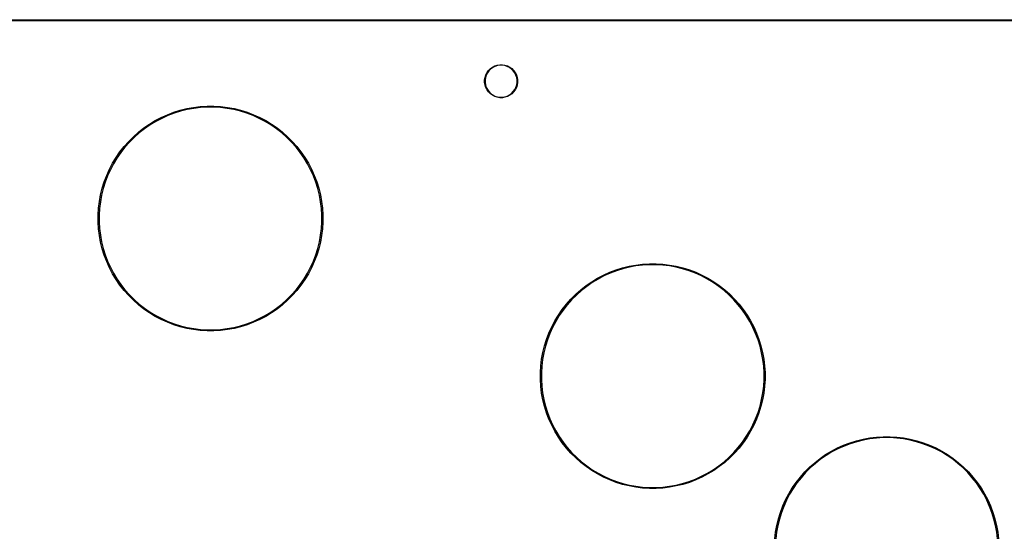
# Model space of a CAD drawing. Extents: x 50 to 347, y -240 to -30.
# Tile 5 of 7: x 151 to 247, y -81 to -30. Entities that reach past the tile are written whole.
import ezdxf

# ---------------------------------------------------------------- set-up
doc = ezdxf.new("R2010")
doc.units = 0
doc.layers.add('BLACK', color=7, linetype='CONTINUOUS')

msp = doc.modelspace()

# ---------------------------------------------------------------- linework, layer by layer
at = {"layer": 'BLACK', "linetype": 'CONTINUOUS'}
for p, q in [((55, -29.95), (342, -29.95)), ((342, -30.05), (55, -30.05)), ((196.76434, -34.944647), (196.944647, -34.76434)), ((196.973957, -34.798657), (196.798657, -34.973957)), ((196.944647, -34.76434), (197.15094, -34.61446)), ((197.17452, -34.652939), (196.973957, -34.798657)), ((197.15094, -34.61446), (197.378139, -34.498696)), ((197.39541, -34.54039), (197.17452, -34.652939)), ((197.378139, -34.498696), (197.620651, -34.419899)), ((197.631187, -34.463782), (197.39541, -34.54039)), ((197.620651, -34.419899), (197.872504, -34.380009)), ((197.876045, -34.425), (197.631187, -34.463782)), ((197.872504, -34.380009), (198.127496, -34.380009)), ((198.123955, -34.425), (197.876045, -34.425)), ((198.368813, -34.463782), (198.123955, -34.425)), ((198.127496, -34.380009), (198.379349, -34.419899)), ((198.60459, -34.54039), (198.368813, -34.463782)), ((198.379349, -34.419899), (198.621861, -34.498696)), ((198.82548, -34.652939), (198.60459, -34.54039)), ((198.621861, -34.498696), (198.84906, -34.61446)), ((199.026043, -34.798657), (198.82548, -34.652939)), ((198.84906, -34.61446), (199.055353, -34.76434)), ((199.201343, -34.973957), (199.026043, -34.798657)), ((199.055353, -34.76434), (199.23566, -34.944647)), ((196.380009, -35.872504), (196.419899, -35.620651)), ((196.419899, -35.620651), (196.498696, -35.378139)), ((196.463782, -35.631187), (196.425, -35.876045)), ((196.54039, -35.39541), (196.463782, -35.631187)), ((196.498696, -35.378139), (196.61446, -35.15094)), ((196.652939, -35.17452), (196.54039, -35.39541)), ((196.61446, -35.15094), (196.76434, -34.944647)), ((196.798657, -34.973957), (196.652939, -35.17452)), ((199.347061, -35.17452), (199.201343, -34.973957)), ((199.23566, -34.944647), (199.38554, -35.15094)), ((199.45961, -35.39541), (199.347061, -35.17452)), ((199.38554, -35.15094), (199.501304, -35.378139)), ((199.536218, -35.631187), (199.45961, -35.39541)), ((199.501304, -35.378139), (199.580101, -35.620651)), ((199.575, -35.876045), (199.536218, -35.631187)), ((199.580101, -35.620651), (199.619991, -35.872504)), ((196.380009, -35.876045), (196.380009, -35.872504)), ((196.380009, -36.127496), (196.380009, -35.876045)), ((196.419899, -36.379349), (196.380009, -36.127496)), ((196.498696, -36.621861), (196.419899, -36.379349)), ((196.425, -35.876045), (196.425, -36.123955)), ((196.425, -36.123955), (196.463782, -36.368813)), ((196.463782, -36.368813), (196.54039, -36.60459)), ((196.61446, -36.84906), (196.498696, -36.621861)), ((196.54039, -36.60459), (196.652939, -36.82548)), ((199.347061, -36.82548), (199.45961, -36.60459)), ((199.501304, -36.621861), (199.38554, -36.84906)), ((199.45961, -36.60459), (199.536218, -36.368813)), ((199.580101, -36.379349), (199.501304, -36.621861)), ((199.536218, -36.368813), (199.575, -36.123955)), ((199.575, -36.123955), (199.575, -35.876045)), ((199.619991, -36.127496), (199.580101, -36.379349)), ((199.619991, -35.872504), (199.619991, -36.127496)), ((196.76434, -37.055353), (196.61446, -36.84906)), ((196.652939, -36.82548), (196.798657, -37.026043)), ((196.944647, -37.23566), (196.76434, -37.055353)), ((196.798657, -37.026043), (196.973957, -37.201343)), ((197.15094, -37.38554), (196.944647, -37.23566)), ((196.973957, -37.201343), (197.17452, -37.347061)), ((197.378139, -37.501304), (197.15094, -37.38554)), ((197.17452, -37.347061), (197.39541, -37.45961)), ((197.620651, -37.580101), (197.378139, -37.501304)), ((197.39541, -37.45961), (197.631187, -37.536218)), ((197.872504, -37.619991), (197.620651, -37.580101)), ((197.631187, -37.536218), (197.876045, -37.575)), ((198.127496, -37.619991), (197.872504, -37.619991)), ((197.876045, -37.575), (198.123955, -37.575)), ((198.123955, -37.575), (198.368813, -37.536218)), ((198.379349, -37.580101), (198.127496, -37.619991)), ((198.368813, -37.536218), (198.60459, -37.45961)), ((198.621861, -37.501304), (198.379349, -37.580101)), ((198.60459, -37.45961), (198.82548, -37.347061)), ((198.84906, -37.38554), (198.621861, -37.501304)), ((198.82548, -37.347061), (199.026043, -37.201343)), ((199.055353, -37.23566), (198.84906, -37.38554)), ((199.026043, -37.201343), (199.201343, -37.026043)), ((199.23566, -37.055353), (199.055353, -37.23566)), ((199.201343, -37.026043), (199.347061, -36.82548)), ((199.38554, -36.84906), (199.23566, -37.055353)), ((166.452189, -38.855324), (167.10028, -38.695584)), ((167.10028, -38.695584), (167.756833, -38.575266)), ((167.771128, -38.669186), (167.120219, -38.78847)), ((167.756833, -38.575266), (168.419453, -38.494809)), ((168.428051, -38.589421), (167.771128, -38.669186)), ((168.419453, -38.494809), (169.085723, -38.454507)), ((169.088592, -38.549466), (168.428051, -38.589421)), ((169.085723, -38.454507), (169.753209, -38.454507)), ((169.75034, -38.549466), (169.088592, -38.549466)), ((170.410881, -38.589421), (169.75034, -38.549466)), ((169.753209, -38.454507), (170.419479, -38.494809)), ((171.067804, -38.669186), (170.410881, -38.589421)), ((170.419479, -38.494809), (171.082099, -38.575266)), ((171.718713, -38.78847), (171.067804, -38.669186)), ((171.082099, -38.575266), (171.738652, -38.695584)), ((171.738652, -38.695584), (172.386743, -38.855324)), ((163.991103, -39.874739), (164.582133, -39.564542)), ((164.623722, -39.649958), (164.037773, -39.957487)), ((164.582133, -39.564542), (165.190814, -39.290597)), ((165.22717, -39.378368), (164.623722, -39.649958)), ((165.190814, -39.290597), (165.814925, -39.053903)), ((165.845915, -39.143708), (165.22717, -39.378368)), ((165.814925, -39.053903), (166.452189, -38.855324)), ((166.4777, -38.946836), (165.845915, -39.143708)), ((167.120219, -38.78847), (166.4777, -38.946836)), ((172.361232, -38.946836), (171.718713, -38.78847)), ((172.993017, -39.143708), (172.361232, -38.946836)), ((172.386743, -38.855324), (173.024007, -39.053903)), ((173.611762, -39.378368), (172.993017, -39.143708)), ((173.024007, -39.053903), (173.648118, -39.290597)), ((174.21521, -39.649958), (173.611762, -39.378368)), ((173.648118, -39.290597), (174.256799, -39.564542)), ((174.801159, -39.957487), (174.21521, -39.649958)), ((174.256799, -39.564542), (174.847829, -39.874739)), ((162.345114, -41.010883), (162.870549, -40.599231)), ((162.870549, -40.599231), (163.41988, -40.220055)), ((163.471461, -40.299835), (162.926853, -40.67575)), ((163.41988, -40.220055), (163.991103, -39.874739)), ((164.037773, -39.957487), (163.471461, -40.299835)), ((175.367471, -40.299835), (174.801159, -39.957487)), ((174.847829, -39.874739), (175.419052, -40.220055)), ((175.912079, -40.67575), (175.367471, -40.299835)), ((175.419052, -40.220055), (175.968383, -40.599231)), ((175.968383, -40.599231), (176.493818, -41.010883)), ((161.373508, -41.925493), (161.845493, -41.453508)), ((161.91061, -41.522683), (161.442683, -41.99061)), ((161.845493, -41.453508), (162.345114, -41.010883)), ((162.405936, -41.083863), (161.91061, -41.522683)), ((162.926853, -40.67575), (162.405936, -41.083863)), ((176.432996, -41.083863), (175.912079, -40.67575)), ((176.928322, -41.522683), (176.432996, -41.083863)), ((176.493818, -41.010883), (176.993439, -41.453508)), ((177.396249, -41.99061), (176.928322, -41.522683)), ((176.993439, -41.453508), (177.465424, -41.925493)), ((160.519231, -42.950549), (160.930883, -42.425114)), ((161.003863, -42.485936), (160.59575, -43.006853)), ((160.930883, -42.425114), (161.373508, -41.925493)), ((161.442683, -41.99061), (161.003863, -42.485936)), ((177.835069, -42.485936), (177.396249, -41.99061)), ((177.465424, -41.925493), (177.908049, -42.425114)), ((178.243182, -43.006853), (177.835069, -42.485936)), ((177.908049, -42.425114), (178.319701, -42.950549)), ((159.794739, -44.071103), (160.140055, -43.49988)), ((160.219835, -43.551461), (159.877487, -44.117773)), ((160.140055, -43.49988), (160.519231, -42.950549)), ((160.59575, -43.006853), (160.219835, -43.551461)), ((178.619097, -43.551461), (178.243182, -43.006853)), ((178.319701, -42.950549), (178.698877, -43.49988)), ((178.961445, -44.117773), (178.619097, -43.551461)), ((178.698877, -43.49988), (179.044193, -44.071103)), ((159.484542, -44.662133), (159.794739, -44.071103)), ((159.877487, -44.117773), (159.569958, -44.703722)), ((179.268974, -44.703722), (178.961445, -44.117773)), ((179.044193, -44.071103), (179.35439, -44.662133)), ((158.973903, -45.894925), (159.210597, -45.270814)), ((159.298368, -45.30717), (159.063708, -45.925915)), ((159.210597, -45.270814), (159.484542, -44.662133)), ((159.569958, -44.703722), (159.298368, -45.30717)), ((179.540564, -45.30717), (179.268974, -44.703722)), ((179.35439, -44.662133), (179.628335, -45.270814)), ((179.775224, -45.925915), (179.540564, -45.30717)), ((179.628335, -45.270814), (179.865029, -45.894925)), ((158.775324, -46.532189), (158.973903, -45.894925)), ((159.063708, -45.925915), (158.866836, -46.5577)), ((179.972096, -46.5577), (179.775224, -45.925915)), ((179.865029, -45.894925), (180.063608, -46.532189)), ((158.495266, -47.836833), (158.615584, -47.18028)), ((158.70847, -47.200219), (158.589186, -47.851128)), ((158.615584, -47.18028), (158.775324, -46.532189)), ((158.866836, -46.5577), (158.70847, -47.200219)), ((180.130462, -47.200219), (179.972096, -46.5577)), ((180.063608, -46.532189), (180.223348, -47.18028)), ((180.249746, -47.851128), (180.130462, -47.200219)), ((180.223348, -47.18028), (180.343666, -47.836833)), ((158.414809, -48.499453), (158.495266, -47.836833)), ((158.589186, -47.851128), (158.509421, -48.508051)), ((180.329511, -48.508051), (180.249746, -47.851128)), ((180.343666, -47.836833), (180.424123, -48.499453)), ((158.374507, -49.165723), (158.414809, -48.499453)), ((158.374507, -49.168592), (158.374507, -49.165723)), ((158.374507, -49.833209), (158.374507, -49.168592)), ((158.509421, -48.508051), (158.469466, -49.168592)), ((158.469466, -49.168592), (158.469466, -49.83034)), ((180.369466, -49.168592), (180.329511, -48.508051)), ((180.369466, -49.83034), (180.369466, -49.168592)), ((180.424123, -48.499453), (180.464425, -49.165723)), ((180.464425, -49.165723), (180.464425, -49.833209)), ((158.414809, -50.499479), (158.374507, -49.833209)), ((158.469466, -49.83034), (158.509421, -50.490881)), ((180.329511, -50.490881), (180.369466, -49.83034)), ((180.464425, -49.833209), (180.424123, -50.499479)), ((158.495266, -51.162099), (158.414809, -50.499479)), ((158.615584, -51.818652), (158.495266, -51.162099)), ((158.509421, -50.490881), (158.589186, -51.147804)), ((158.589186, -51.147804), (158.70847, -51.798713)), ((180.130462, -51.798713), (180.249746, -51.147804)), ((180.343666, -51.162099), (180.223348, -51.818652)), ((180.249746, -51.147804), (180.329511, -50.490881)), ((180.424123, -50.499479), (180.343666, -51.162099)), ((158.775324, -52.466743), (158.615584, -51.818652)), ((158.70847, -51.798713), (158.866836, -52.441232)), ((179.972096, -52.441232), (180.130462, -51.798713)), ((180.223348, -51.818652), (180.063608, -52.466743)), ((158.973903, -53.104007), (158.775324, -52.466743)), ((158.866836, -52.441232), (159.063708, -53.073017)), ((159.210597, -53.728118), (158.973903, -53.104007)), ((159.063708, -53.073017), (159.298368, -53.691762)), ((179.540564, -53.691762), (179.775224, -53.073017)), ((179.865029, -53.104007), (179.628335, -53.728118)), ((179.775224, -53.073017), (179.972096, -52.441232)), ((180.063608, -52.466743), (179.865029, -53.104007)), ((159.484542, -54.336799), (159.210597, -53.728118)), ((159.298368, -53.691762), (159.569958, -54.29521)), ((179.268974, -54.29521), (179.540564, -53.691762)), ((179.628335, -53.728118), (179.35439, -54.336799)), ((209.947189, -54.355324), (210.59528, -54.195584)), ((210.59528, -54.195584), (211.251833, -54.075266)), ((211.266128, -54.169186), (210.615219, -54.28847)), ((211.251833, -54.075266), (211.914453, -53.994809)), ((211.923051, -54.089421), (211.266128, -54.169186)), ((211.914453, -53.994809), (212.580723, -53.954507)), ((212.583592, -54.049466), (211.923051, -54.089421)), ((212.580723, -53.954507), (213.248209, -53.954507)), ((213.24534, -54.049466), (212.583592, -54.049466)), ((213.905881, -54.089421), (213.24534, -54.049466)), ((213.248209, -53.954507), (213.914479, -53.994809)), ((214.562804, -54.169186), (213.905881, -54.089421)), ((213.914479, -53.994809), (214.577099, -54.075266)), ((215.213713, -54.28847), (214.562804, -54.169186)), ((214.577099, -54.075266), (215.233652, -54.195584)), ((215.233652, -54.195584), (215.881743, -54.355324)), ((159.794739, -54.927829), (159.484542, -54.336799)), ((159.569958, -54.29521), (159.877487, -54.881159)), ((160.140055, -55.499052), (159.794739, -54.927829)), ((159.877487, -54.881159), (160.219835, -55.447471)), ((178.619097, -55.447471), (178.961445, -54.881159)), ((179.044193, -54.927829), (178.698877, -55.499052)), ((178.961445, -54.881159), (179.268974, -54.29521)), ((179.35439, -54.336799), (179.044193, -54.927829)), ((207.486103, -55.374739), (208.077133, -55.064542)), ((208.118722, -55.149958), (207.532773, -55.457487)), ((208.077133, -55.064542), (208.685814, -54.790597)), ((208.72217, -54.878368), (208.118722, -55.149958)), ((208.685814, -54.790597), (209.309925, -54.553903)), ((209.340915, -54.643708), (208.72217, -54.878368)), ((209.309925, -54.553903), (209.947189, -54.355324)), ((209.9727, -54.446836), (209.340915, -54.643708)), ((210.615219, -54.28847), (209.9727, -54.446836)), ((215.856232, -54.446836), (215.213713, -54.28847)), ((216.488017, -54.643708), (215.856232, -54.446836)), ((215.881743, -54.355324), (216.519007, -54.553903)), ((217.106762, -54.878368), (216.488017, -54.643708)), ((216.519007, -54.553903), (217.143118, -54.790597)), ((217.71021, -55.149958), (217.106762, -54.878368)), ((217.143118, -54.790597), (217.751799, -55.064542)), ((218.296159, -55.457487), (217.71021, -55.149958)), ((217.751799, -55.064542), (218.342829, -55.374739)), ((160.519231, -56.048383), (160.140055, -55.499052)), ((160.219835, -55.447471), (160.59575, -55.992079)), ((160.930883, -56.573818), (160.519231, -56.048383)), ((160.59575, -55.992079), (161.003863, -56.512996)), ((177.835069, -56.512996), (178.243182, -55.992079)), ((178.319701, -56.048383), (177.908049, -56.573818)), ((178.243182, -55.992079), (178.619097, -55.447471)), ((178.698877, -55.499052), (178.319701, -56.048383)), ((205.840114, -56.510883), (206.365549, -56.099231)), ((206.365549, -56.099231), (206.91488, -55.720055)), ((206.966461, -55.799835), (206.421853, -56.17575)), ((206.91488, -55.720055), (207.486103, -55.374739)), ((207.532773, -55.457487), (206.966461, -55.799835)), ((218.862471, -55.799835), (218.296159, -55.457487)), ((218.342829, -55.374739), (218.914052, -55.720055)), ((219.407079, -56.17575), (218.862471, -55.799835)), ((218.914052, -55.720055), (219.463383, -56.099231)), ((219.463383, -56.099231), (219.988818, -56.510883)), ((161.373508, -57.073439), (160.930883, -56.573818)), ((161.003863, -56.512996), (161.442683, -57.008322)), ((161.845493, -57.545424), (161.373508, -57.073439)), ((161.442683, -57.008322), (161.91061, -57.476249)), ((176.928322, -57.476249), (177.396249, -57.008322)), ((177.465424, -57.073439), (176.993439, -57.545424)), ((177.396249, -57.008322), (177.835069, -56.512996)), ((177.908049, -56.573818), (177.465424, -57.073439)), ((204.868508, -57.425493), (205.340493, -56.953508)), ((205.40561, -57.022683), (204.937683, -57.49061)), ((205.340493, -56.953508), (205.840114, -56.510883)), ((205.900936, -56.583863), (205.40561, -57.022683)), ((206.421853, -56.17575), (205.900936, -56.583863)), ((219.927996, -56.583863), (219.407079, -56.17575)), ((220.423322, -57.022683), (219.927996, -56.583863)), ((219.988818, -56.510883), (220.488439, -56.953508)), ((220.891249, -57.49061), (220.423322, -57.022683)), ((220.488439, -56.953508), (220.960424, -57.425493)), ((162.345114, -57.988049), (161.845493, -57.545424)), ((161.91061, -57.476249), (162.405936, -57.915069)), ((162.870549, -58.399701), (162.345114, -57.988049)), ((162.405936, -57.915069), (162.926853, -58.323182)), ((175.912079, -58.323182), (176.432996, -57.915069)), ((176.493818, -57.988049), (175.968383, -58.399701)), ((176.432996, -57.915069), (176.928322, -57.476249)), ((176.993439, -57.545424), (176.493818, -57.988049)), ((204.014231, -58.450549), (204.425883, -57.925114)), ((204.498863, -57.985936), (204.09075, -58.506853)), ((204.425883, -57.925114), (204.868508, -57.425493)), ((204.937683, -57.49061), (204.498863, -57.985936)), ((221.330069, -57.985936), (220.891249, -57.49061)), ((220.960424, -57.425493), (221.403049, -57.925114)), ((221.738182, -58.506853), (221.330069, -57.985936)), ((221.403049, -57.925114), (221.814701, -58.450549)), ((163.41988, -58.778877), (162.870549, -58.399701)), ((162.926853, -58.323182), (163.471461, -58.699097)), ((163.991103, -59.124193), (163.41988, -58.778877)), ((163.471461, -58.699097), (164.037773, -59.041445)), ((164.037773, -59.041445), (164.623722, -59.348974)), ((174.21521, -59.348974), (174.801159, -59.041445)), ((174.801159, -59.041445), (175.367471, -58.699097)), ((175.419052, -58.778877), (174.847829, -59.124193)), ((175.367471, -58.699097), (175.912079, -58.323182)), ((175.968383, -58.399701), (175.419052, -58.778877)), ((203.289739, -59.571103), (203.635055, -58.99988)), ((203.714835, -59.051461), (203.372487, -59.617773)), ((203.635055, -58.99988), (204.014231, -58.450549)), ((204.09075, -58.506853), (203.714835, -59.051461)), ((222.114097, -59.051461), (221.738182, -58.506853)), ((221.814701, -58.450549), (222.193877, -58.99988)), ((222.456445, -59.617773), (222.114097, -59.051461)), ((222.193877, -58.99988), (222.539193, -59.571103)), ((164.582133, -59.43439), (163.991103, -59.124193)), ((165.190814, -59.708335), (164.582133, -59.43439)), ((164.623722, -59.348974), (165.22717, -59.620564)), ((165.814925, -59.945029), (165.190814, -59.708335)), ((165.22717, -59.620564), (165.845915, -59.855224)), ((166.452189, -60.143608), (165.814925, -59.945029)), ((165.845915, -59.855224), (166.4777, -60.052096)), ((172.361232, -60.052096), (172.993017, -59.855224)), ((173.024007, -59.945029), (172.386743, -60.143608)), ((172.993017, -59.855224), (173.611762, -59.620564)), ((173.648118, -59.708335), (173.024007, -59.945029)), ((173.611762, -59.620564), (174.21521, -59.348974)), ((174.256799, -59.43439), (173.648118, -59.708335)), ((174.847829, -59.124193), (174.256799, -59.43439)), ((202.979542, -60.162133), (203.289739, -59.571103)), ((203.372487, -59.617773), (203.064958, -60.203722)), ((222.763974, -60.203722), (222.456445, -59.617773)), ((222.539193, -59.571103), (222.84939, -60.162133)), ((167.10028, -60.303348), (166.452189, -60.143608)), ((166.4777, -60.052096), (167.120219, -60.210462)), ((167.756833, -60.423666), (167.10028, -60.303348)), ((167.120219, -60.210462), (167.771128, -60.329746)), ((168.419453, -60.504123), (167.756833, -60.423666)), ((167.771128, -60.329746), (168.428051, -60.409511)), ((169.085723, -60.544425), (168.419453, -60.504123)), ((168.428051, -60.409511), (169.088592, -60.449466)), ((169.753209, -60.544425), (169.085723, -60.544425)), ((169.088592, -60.449466), (169.75034, -60.449466)), ((169.75034, -60.449466), (170.410881, -60.409511)), ((170.419479, -60.504123), (169.753209, -60.544425)), ((170.410881, -60.409511), (171.067804, -60.329746)), ((171.082099, -60.423666), (170.419479, -60.504123)), ((171.067804, -60.329746), (171.718713, -60.210462)), ((171.738652, -60.303348), (171.082099, -60.423666)), ((171.718713, -60.210462), (172.361232, -60.052096)), ((172.386743, -60.143608), (171.738652, -60.303348)), ((202.468903, -61.394925), (202.705597, -60.770814)), ((202.793368, -60.80717), (202.558708, -61.425915)), ((202.705597, -60.770814), (202.979542, -60.162133)), ((203.064958, -60.203722), (202.793368, -60.80717)), ((223.035564, -60.80717), (222.763974, -60.203722)), ((222.84939, -60.162133), (223.123335, -60.770814)), ((223.270224, -61.425915), (223.035564, -60.80717)), ((223.123335, -60.770814), (223.360029, -61.394925)), ((202.270324, -62.032189), (202.468903, -61.394925)), ((202.558708, -61.425915), (202.361836, -62.0577)), ((223.467096, -62.0577), (223.270224, -61.425915)), ((223.360029, -61.394925), (223.558608, -62.032189)), ((201.990266, -63.336833), (202.110584, -62.68028)), ((202.20347, -62.700219), (202.084186, -63.351128)), ((202.110584, -62.68028), (202.270324, -62.032189)), ((202.361836, -62.0577), (202.20347, -62.700219)), ((223.625462, -62.700219), (223.467096, -62.0577)), ((223.558608, -62.032189), (223.718348, -62.68028)), ((223.744746, -63.351128), (223.625462, -62.700219)), ((223.718348, -62.68028), (223.838666, -63.336833)), ((201.909809, -63.999453), (201.990266, -63.336833)), ((202.084186, -63.351128), (202.004421, -64.008051)), ((223.824511, -64.008051), (223.744746, -63.351128)), ((223.838666, -63.336833), (223.919123, -63.999453)), ((201.869507, -64.665723), (201.909809, -63.999453)), ((201.869507, -64.668592), (201.869507, -64.665723)), ((201.869507, -65.333209), (201.869507, -64.668592)), ((202.004421, -64.008051), (201.964466, -64.668592)), ((201.964466, -64.668592), (201.964466, -65.33034)), ((223.864466, -64.668592), (223.824511, -64.008051)), ((223.864466, -65.33034), (223.864466, -64.668592)), ((223.919123, -63.999453), (223.959425, -64.665723)), ((223.959425, -64.665723), (223.959425, -65.333209)), ((201.909809, -65.999479), (201.869507, -65.333209)), ((201.964466, -65.33034), (202.004421, -65.990881)), ((223.824511, -65.990881), (223.864466, -65.33034)), ((223.959425, -65.333209), (223.919123, -65.999479)), ((201.990266, -66.662099), (201.909809, -65.999479)), ((202.110584, -67.318652), (201.990266, -66.662099)), ((202.004421, -65.990881), (202.084186, -66.647804)), ((202.084186, -66.647804), (202.20347, -67.298713)), ((223.625462, -67.298713), (223.744746, -66.647804)), ((223.838666, -66.662099), (223.718348, -67.318652)), ((223.744746, -66.647804), (223.824511, -65.990881)), ((223.919123, -65.999479), (223.838666, -66.662099)), ((202.270324, -67.966743), (202.110584, -67.318652)), ((202.20347, -67.298713), (202.361836, -67.941232)), ((223.467096, -67.941232), (223.625462, -67.298713)), ((223.718348, -67.318652), (223.558608, -67.966743)), ((202.468903, -68.604007), (202.270324, -67.966743)), ((202.361836, -67.941232), (202.558708, -68.573017)), ((202.705597, -69.228118), (202.468903, -68.604007)), ((202.558708, -68.573017), (202.793368, -69.191762)), ((223.035564, -69.191762), (223.270224, -68.573017)), ((223.360029, -68.604007), (223.123335, -69.228118)), ((223.270224, -68.573017), (223.467096, -67.941232)), ((223.558608, -67.966743), (223.360029, -68.604007)), ((202.979542, -69.836799), (202.705597, -69.228118)), ((202.793368, -69.191762), (203.064958, -69.79521)), ((222.763974, -69.79521), (223.035564, -69.191762)), ((223.123335, -69.228118), (222.84939, -69.836799)), ((203.289739, -70.427829), (202.979542, -69.836799)), ((203.064958, -69.79521), (203.372487, -70.381159)), ((203.635055, -70.999052), (203.289739, -70.427829)), ((203.372487, -70.381159), (203.714835, -70.947471)), ((222.114097, -70.947471), (222.456445, -70.381159)), ((222.539193, -70.427829), (222.193877, -70.999052)), ((222.456445, -70.381159), (222.763974, -69.79521)), ((222.84939, -69.836799), (222.539193, -70.427829)), ((204.014231, -71.548383), (203.635055, -70.999052)), ((203.714835, -70.947471), (204.09075, -71.492079)), ((204.425883, -72.073818), (204.014231, -71.548383)), ((204.09075, -71.492079), (204.498863, -72.012996)), ((221.330069, -72.012996), (221.738182, -71.492079)), ((221.814701, -71.548383), (221.403049, -72.073818)), ((221.738182, -71.492079), (222.114097, -70.947471)), ((222.193877, -70.999052), (221.814701, -71.548383)), ((231.690814, -71.790597), (232.314925, -71.553903)), ((232.345915, -71.643708), (231.72717, -71.878368)), ((232.314925, -71.553903), (232.952189, -71.355324)), ((232.9777, -71.446836), (232.345915, -71.643708)), ((232.952189, -71.355324), (233.60028, -71.195584)), ((233.620219, -71.28847), (232.9777, -71.446836)), ((233.60028, -71.195584), (234.256833, -71.075266)), ((234.271128, -71.169186), (233.620219, -71.28847)), ((234.256833, -71.075266), (234.919453, -70.994809)), ((234.928051, -71.089421), (234.271128, -71.169186)), ((234.919453, -70.994809), (235.585723, -70.954507)), ((235.588592, -71.049466), (234.928051, -71.089421)), ((235.585723, -70.954507), (236.253209, -70.954507)), ((236.25034, -71.049466), (235.588592, -71.049466)), ((236.910881, -71.089421), (236.25034, -71.049466)), ((236.253209, -70.954507), (236.919479, -70.994809)), ((237.567804, -71.169186), (236.910881, -71.089421)), ((236.919479, -70.994809), (237.582099, -71.075266)), ((238.218713, -71.28847), (237.567804, -71.169186)), ((237.582099, -71.075266), (238.238652, -71.195584)), ((238.861232, -71.446836), (238.218713, -71.28847)), ((238.238652, -71.195584), (238.886743, -71.355324)), ((239.493017, -71.643708), (238.861232, -71.446836)), ((238.886743, -71.355324), (239.524007, -71.553903)), ((240.111762, -71.878368), (239.493017, -71.643708)), ((239.524007, -71.553903), (240.148118, -71.790597)), ((204.868508, -72.573439), (204.425883, -72.073818)), ((204.498863, -72.012996), (204.937683, -72.508322)), ((205.340493, -73.045424), (204.868508, -72.573439)), ((204.937683, -72.508322), (205.40561, -72.976249)), ((220.423322, -72.976249), (220.891249, -72.508322)), ((220.960424, -72.573439), (220.488439, -73.045424)), ((220.891249, -72.508322), (221.330069, -72.012996)), ((221.403049, -72.073818), (220.960424, -72.573439)), ((229.91988, -72.720055), (230.491103, -72.374739)), ((230.537773, -72.457487), (229.971461, -72.799835)), ((230.491103, -72.374739), (231.082133, -72.064542)), ((231.123722, -72.149958), (230.537773, -72.457487)), ((231.082133, -72.064542), (231.690814, -71.790597)), ((231.72717, -71.878368), (231.123722, -72.149958)), ((240.71521, -72.149958), (240.111762, -71.878368)), ((240.148118, -71.790597), (240.756799, -72.064542)), ((241.301159, -72.457487), (240.71521, -72.149958)), ((240.756799, -72.064542), (241.347829, -72.374739)), ((241.867471, -72.799835), (241.301159, -72.457487)), ((241.347829, -72.374739), (241.919052, -72.720055)), ((205.840114, -73.488049), (205.340493, -73.045424)), ((205.40561, -72.976249), (205.900936, -73.415069)), ((206.365549, -73.899701), (205.840114, -73.488049)), ((205.900936, -73.415069), (206.421853, -73.823182)), ((219.407079, -73.823182), (219.927996, -73.415069)), ((219.988818, -73.488049), (219.463383, -73.899701)), ((219.927996, -73.415069), (220.423322, -72.976249)), ((220.488439, -73.045424), (219.988818, -73.488049)), ((228.345493, -73.953508), (228.845114, -73.510883)), ((228.905936, -73.583863), (228.41061, -74.022683)), ((228.845114, -73.510883), (229.370549, -73.099231)), ((229.426853, -73.17575), (228.905936, -73.583863)), ((229.370549, -73.099231), (229.91988, -72.720055)), ((229.971461, -72.799835), (229.426853, -73.17575)), ((242.412079, -73.17575), (241.867471, -72.799835)), ((241.919052, -72.720055), (242.468383, -73.099231)), ((242.932996, -73.583863), (242.412079, -73.17575)), ((242.468383, -73.099231), (242.993818, -73.510883)), ((243.428322, -74.022683), (242.932996, -73.583863)), ((242.993818, -73.510883), (243.493439, -73.953508)), ((206.91488, -74.278877), (206.365549, -73.899701)), ((206.421853, -73.823182), (206.966461, -74.199097)), ((207.486103, -74.624193), (206.91488, -74.278877)), ((206.966461, -74.199097), (207.532773, -74.541445)), ((207.532773, -74.541445), (208.118722, -74.848974)), ((217.71021, -74.848974), (218.296159, -74.541445)), ((218.296159, -74.541445), (218.862471, -74.199097)), ((218.914052, -74.278877), (218.342829, -74.624193)), ((218.862471, -74.199097), (219.407079, -73.823182)), ((219.463383, -73.899701), (218.914052, -74.278877)), ((227.430883, -74.925114), (227.873508, -74.425493)), ((227.942683, -74.49061), (227.503863, -74.985936)), ((227.873508, -74.425493), (228.345493, -73.953508)), ((228.41061, -74.022683), (227.942683, -74.49061)), ((243.896249, -74.49061), (243.428322, -74.022683)), ((243.493439, -73.953508), (243.965424, -74.425493)), ((244.335069, -74.985936), (243.896249, -74.49061)), ((243.965424, -74.425493), (244.408049, -74.925114)), ((208.077133, -74.93439), (207.486103, -74.624193)), ((208.685814, -75.208335), (208.077133, -74.93439)), ((208.118722, -74.848974), (208.72217, -75.120564)), ((209.309925, -75.445029), (208.685814, -75.208335)), ((208.72217, -75.120564), (209.340915, -75.355224)), ((209.947189, -75.643608), (209.309925, -75.445029)), ((209.340915, -75.355224), (209.9727, -75.552096)), ((215.856232, -75.552096), (216.488017, -75.355224)), ((216.519007, -75.445029), (215.881743, -75.643608)), ((216.488017, -75.355224), (217.106762, -75.120564)), ((217.143118, -75.208335), (216.519007, -75.445029)), ((217.106762, -75.120564), (217.71021, -74.848974)), ((217.751799, -74.93439), (217.143118, -75.208335)), ((218.342829, -74.624193), (217.751799, -74.93439)), ((226.640055, -75.99988), (227.019231, -75.450549)), ((227.09575, -75.506853), (226.719835, -76.051461)), ((227.019231, -75.450549), (227.430883, -74.925114)), ((227.503863, -74.985936), (227.09575, -75.506853)), ((244.743182, -75.506853), (244.335069, -74.985936)), ((244.408049, -74.925114), (244.819701, -75.450549)), ((245.119097, -76.051461), (244.743182, -75.506853)), ((244.819701, -75.450549), (245.198877, -75.99988)), ((210.59528, -75.803348), (209.947189, -75.643608)), ((209.9727, -75.552096), (210.615219, -75.710462)), ((211.251833, -75.923666), (210.59528, -75.803348)), ((210.615219, -75.710462), (211.266128, -75.829746)), ((211.914453, -76.004123), (211.251833, -75.923666)), ((211.266128, -75.829746), (211.923051, -75.909511)), ((212.580723, -76.044425), (211.914453, -76.004123)), ((211.923051, -75.909511), (212.583592, -75.949466)), ((213.248209, -76.044425), (212.580723, -76.044425)), ((212.583592, -75.949466), (213.24534, -75.949466)), ((213.24534, -75.949466), (213.905881, -75.909511)), ((213.914479, -76.004123), (213.248209, -76.044425)), ((213.905881, -75.909511), (214.562804, -75.829746)), ((214.577099, -75.923666), (213.914479, -76.004123)), ((214.562804, -75.829746), (215.213713, -75.710462)), ((215.233652, -75.803348), (214.577099, -75.923666)), ((215.213713, -75.710462), (215.856232, -75.552096)), ((215.881743, -75.643608), (215.233652, -75.803348)), ((226.294739, -76.571103), (226.640055, -75.99988)), ((226.719835, -76.051461), (226.377487, -76.617773)), ((245.461445, -76.617773), (245.119097, -76.051461)), ((245.198877, -75.99988), (245.544193, -76.571103)), ((225.710597, -77.770814), (225.984542, -77.162133)), ((226.069958, -77.203722), (225.798368, -77.80717)), ((225.984542, -77.162133), (226.294739, -76.571103)), ((226.377487, -76.617773), (226.069958, -77.203722)), ((245.768974, -77.203722), (245.461445, -76.617773)), ((245.544193, -76.571103), (245.85439, -77.162133)), ((246.040564, -77.80717), (245.768974, -77.203722)), ((245.85439, -77.162133), (246.128335, -77.770814)), ((225.275324, -79.032189), (225.473903, -78.394925)), ((225.563708, -78.425915), (225.366836, -79.0577)), ((225.473903, -78.394925), (225.710597, -77.770814)), ((225.798368, -77.80717), (225.563708, -78.425915)), ((246.275224, -78.425915), (246.040564, -77.80717)), ((246.128335, -77.770814), (246.365029, -78.394925)), ((246.472096, -79.0577), (246.275224, -78.425915)), ((246.365029, -78.394925), (246.563608, -79.032189)), ((225.115584, -79.68028), (225.275324, -79.032189)), ((225.366836, -79.0577), (225.20847, -79.700219)), ((246.630462, -79.700219), (246.472096, -79.0577)), ((246.563608, -79.032189), (246.723348, -79.68028)), ((224.914809, -80.999453), (224.995266, -80.336833)), ((224.995266, -80.336833), (225.115584, -79.68028)), ((225.089186, -80.351128), (225.009421, -81.008051)), ((225.20847, -79.700219), (225.089186, -80.351128)), ((246.749746, -80.351128), (246.630462, -79.700219)), ((246.723348, -79.68028), (246.843666, -80.336833)), ((246.829511, -81.008051), (246.749746, -80.351128)), ((246.843666, -80.336833), (246.924123, -80.999453))]:
    msp.add_line(p, q, dxfattribs=at)

doc.saveas('drawing.dxf')
